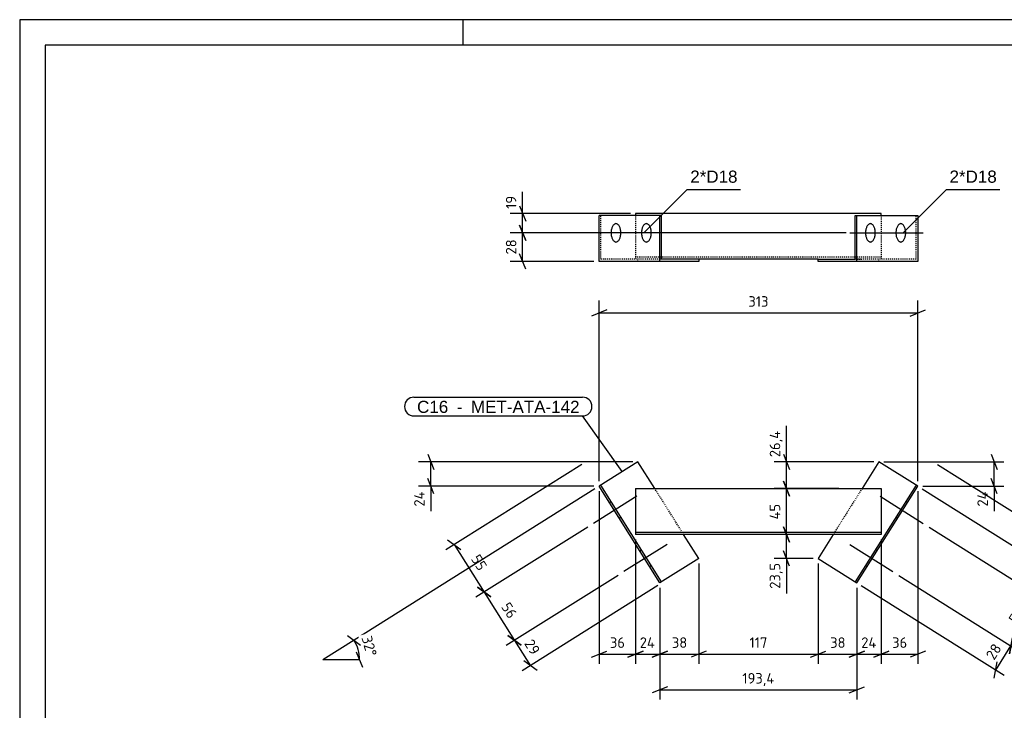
# Model space of a CAD drawing. Header units: millimetres. Extents: x 0 to 1485, y 0 to 1050.
# Tile 2 of 3: x 0 to 966, y 372 to 1050. Entities that reach past the tile are written whole.
import ezdxf

# ---------------------------------------------------------------- set-up
doc = ezdxf.new("R2010")
doc.units = ezdxf.units.MM
doc.linetypes.add('DXK_LINE_DOT1', pattern=[1.8814, 0.9407, -0.9407])
doc.styles.add('Arial', font='ARIAL.TTF', dxfattribs={"height": 0.2})
doc.styles.add('ISOCPEUR', font='ISOCPEUR.TTF', dxfattribs={"height": 0.2})

# ---------------------------------------------------------------- blocks, each defined once
blk = doc.blocks.new('Unknown-1856794-1962')
at = {"color": 7, "linetype": 'Continuous'}
for p, q in [((1485, 1050), (0, 1050)), ((0, 1050), (0, 0)), ((435, 1025), (435, 1050)), ((1460, 1025), (25, 1025)), ((25, 1025), (25, 25))]:
    blk.add_line(p, q, dxfattribs=at)
blk = doc.blocks.new('Bolt-1856794-1255 - 1217')
at = {"color": 136, "linetype": 'Continuous'}
for p, q in [((844.12, 582.31), (886.45, 555.7)), ((870.92, 576.09), (869.22, 577.15)), ((861.34, 560.85), (859.64, 561.91))]:
    blk.add_line(p, q, dxfattribs=at)
blk = doc.blocks.new('Part-1856794-1252 - 1217')
at = {"color": 3, "linetype": 'Continuous'}
for p, q in [((606.51, 616.12), (568.41, 592.17)), ((623.08, 589.76), (606.51, 616.12)), ((842.93, 616.12), (826.36, 589.76)), ((881.03, 592.17), (842.93, 616.12)), ((628.02, 497.35), (568.41, 592.17)), ((629.72, 498.42), (570.11, 593.24)), ((604.12, 589.76), (845.32, 589.76)), ((604.12, 589.76), (604.12, 544.76)), ((879.34, 593.24), (819.73, 498.42)), ((821.42, 497.35), (881.03, 592.17)), ((845.32, 589.76), (845.32, 544.76)), ((845.32, 546.76), (604.12, 546.76)), ((845.32, 544.76), (604.12, 544.76)), ((666.12, 521.3), (651.37, 544.76)), ((798.07, 544.76), (783.32, 521.3)), ((666.12, 521.3), (628.02, 497.35)), ((783.32, 521.3), (821.42, 497.35))]:
    blk.add_line(p, q, dxfattribs=at)
at = {"color": 1, "linetype": 'DXK_LINE_DOT1'}
for p, q in [((651.37, 544.76), (623.08, 589.76)), ((826.36, 589.76), (798.07, 544.76))]:
    blk.add_line(p, q, dxfattribs=at)
blk = doc.blocks.new('Bolt-1856794-1253 - 1217')
at = {"color": 136, "linetype": 'Continuous'}
for p, q in [((605.33, 582.31), (563, 555.7)), ((578.53, 576.09), (580.22, 577.15)), ((588.11, 560.85), (589.8, 561.91))]:
    blk.add_line(p, q, dxfattribs=at)
blk = doc.blocks.new('Bolt-1856794-1254 - 1217')
at = {"color": 136, "linetype": 'Continuous'}
for p, q in [((635.13, 534.9), (592.8, 508.29)), ((608.33, 528.68), (610.02, 529.74)), ((617.91, 513.44), (619.6, 514.5))]:
    blk.add_line(p, q, dxfattribs=at)
blk = doc.blocks.new('Bolt-1856794-1256 - 1217')
at = {"color": 136, "linetype": 'Continuous'}
for p, q in [((814.31, 534.9), (856.64, 508.29)), ((841.11, 528.68), (839.42, 529.74)), ((831.53, 513.44), (829.84, 514.5))]:
    blk.add_line(p, q, dxfattribs=at)
blk = doc.blocks.new('Part-1856794-1266 - 1265')
at = {"color": 3, "linetype": 'Continuous'}
for p, q in [((604.12, 859.82), (604.12, 857.82)), ((845.32, 859.82), (604.12, 859.82)), ((845.32, 857.82), (845.32, 859.82)), ((629.72, 857.82), (568.41, 857.82)), ((568.41, 812.82), (568.41, 857.82)), ((628.02, 812.82), (628.02, 857.82)), ((629.72, 814.82), (629.72, 857.82)), ((819.73, 857.82), (881.03, 857.82)), ((819.73, 814.82), (819.73, 857.82)), ((821.42, 812.82), (821.42, 857.82)), ((881.03, 857.82), (881.03, 812.82)), ((666.12, 812.82), (568.41, 812.82)), ((783.32, 814.82), (629.72, 814.82)), ((666.12, 814.82), (666.12, 812.82)), ((783.32, 812.82), (783.32, 814.82)), ((783.32, 814.82), (819.73, 814.82)), ((881.03, 812.82), (783.32, 812.82))]:
    blk.add_line(p, q, dxfattribs=at)
at = {"color": 1, "linetype": 'DXK_LINE_DOT1'}
for p, q in [((570.11, 814.82), (570.11, 857.82)), ((604.12, 857.82), (604.12, 814.82)), ((845.32, 857.82), (845.32, 814.82)), ((879.34, 814.82), (879.34, 857.82)), ((629.72, 814.82), (570.11, 814.82)), ((845.32, 816.82), (604.12, 816.82)), ((606.51, 812.82), (606.51, 814.82)), ((879.34, 814.82), (819.73, 814.82)), ((821.42, 814.82), (826.36, 814.82)), ((842.93, 812.82), (842.93, 814.82))]:
    blk.add_line(p, q, dxfattribs=at)
blk = doc.blocks.new('Bolt-1856794-1267 - 1265')
at = {"color": 136, "linetype": 'Continuous'}
for p, q in [((605.33, 840.82), (563, 840.82)), ((580.24, 841.71), (580.22, 840.82)), ((580.22, 840.82), (580.24, 839.94)), ((580.31, 842.58), (580.24, 841.71)), ((580.43, 843.44), (580.31, 842.58)), ((580.58, 844.27), (580.43, 843.44)), ((580.78, 845.07), (580.58, 844.27)), ((581.03, 845.82), (580.78, 845.07)), ((581.31, 846.53), (581.03, 845.82)), ((581.62, 847.19), (581.31, 846.53)), ((581.97, 847.78), (581.62, 847.19)), ((582.35, 848.31), (581.97, 847.78)), ((582.75, 848.76), (582.35, 848.31)), ((583.18, 849.14), (582.75, 848.76)), ((583.62, 849.44), (583.18, 849.14)), ((584.07, 849.65), (583.62, 849.44)), ((584.54, 849.78), (584.07, 849.65)), ((585.01, 849.82), (584.54, 849.78)), ((585.48, 849.78), (585.01, 849.82)), ((585.94, 849.65), (585.48, 849.78)), ((586.4, 849.44), (585.94, 849.65)), ((586.84, 849.14), (586.4, 849.44)), ((587.27, 848.76), (586.84, 849.14)), ((587.67, 848.31), (587.27, 848.76)), ((588.05, 847.78), (587.67, 848.31)), ((588.4, 847.19), (588.05, 847.78)), ((588.71, 846.53), (588.4, 847.19)), ((588.99, 845.82), (588.71, 846.53)), ((589.23, 845.07), (588.99, 845.82)), ((589.43, 844.27), (589.23, 845.07)), ((589.59, 843.44), (589.43, 844.27)), ((589.71, 842.58), (589.59, 843.44)), ((589.78, 841.71), (589.71, 842.58)), ((589.8, 840.82), (589.78, 841.71)), ((589.78, 839.94), (589.8, 840.82)), ((580.24, 839.94), (580.31, 839.07)), ((580.31, 839.07), (580.43, 838.21)), ((580.43, 838.21), (580.58, 837.38)), ((580.58, 837.38), (580.78, 836.58)), ((580.78, 836.58), (581.03, 835.82)), ((581.03, 835.82), (581.31, 835.11)), ((581.31, 835.11), (581.62, 834.46)), ((581.62, 834.46), (581.97, 833.87)), ((581.97, 833.87), (582.35, 833.34)), ((582.35, 833.34), (582.75, 832.89)), ((582.75, 832.89), (583.18, 832.51)), ((583.18, 832.51), (583.62, 832.21)), ((583.62, 832.21), (584.07, 832)), ((584.07, 832), (584.54, 831.87)), ((584.54, 831.87), (585.01, 831.82)), ((585.01, 831.82), (585.48, 831.87)), ((585.48, 831.87), (585.94, 832)), ((585.94, 832), (586.4, 832.21)), ((586.4, 832.21), (586.84, 832.51)), ((586.84, 832.51), (587.27, 832.89)), ((587.27, 832.89), (587.67, 833.34)), ((587.67, 833.34), (588.05, 833.87)), ((588.05, 833.87), (588.4, 834.46)), ((588.4, 834.46), (588.71, 835.11)), ((588.71, 835.11), (588.99, 835.82)), ((588.99, 835.82), (589.23, 836.58)), ((589.23, 836.58), (589.43, 837.38)), ((589.43, 837.38), (589.59, 838.21)), ((589.59, 838.21), (589.71, 839.07)), ((589.71, 839.07), (589.78, 839.94))]:
    blk.add_line(p, q, dxfattribs=at)
blk = doc.blocks.new('Bolt-1856794-1268 - 1265')
at = {"color": 136, "linetype": 'Continuous'}
for p, q in [((635.13, 840.82), (592.8, 840.82)), ((610.05, 841.71), (610.02, 840.82)), ((610.02, 840.82), (610.05, 839.94)), ((610.12, 842.58), (610.05, 841.71)), ((610.23, 843.44), (610.12, 842.58)), ((610.39, 844.27), (610.23, 843.44)), ((610.59, 845.07), (610.39, 844.27)), ((610.83, 845.82), (610.59, 845.07)), ((611.11, 846.53), (610.83, 845.82)), ((611.43, 847.19), (611.11, 846.53)), ((611.77, 847.78), (611.43, 847.19)), ((612.15, 848.31), (611.77, 847.78)), ((612.56, 848.76), (612.15, 848.31)), ((612.98, 849.14), (612.56, 848.76)), ((613.42, 849.44), (612.98, 849.14)), ((613.88, 849.65), (613.42, 849.44)), ((614.34, 849.78), (613.88, 849.65)), ((614.81, 849.82), (614.34, 849.78)), ((615.28, 849.78), (614.81, 849.82)), ((615.75, 849.65), (615.28, 849.78)), ((616.2, 849.44), (615.75, 849.65)), ((616.65, 849.14), (616.2, 849.44)), ((617.07, 848.76), (616.65, 849.14)), ((617.47, 848.31), (617.07, 848.76)), ((617.85, 847.78), (617.47, 848.31)), ((618.2, 847.19), (617.85, 847.78)), ((618.52, 846.53), (618.2, 847.19)), ((618.8, 845.82), (618.52, 846.53)), ((619.04, 845.07), (618.8, 845.82)), ((619.24, 844.27), (619.04, 845.07)), ((619.4, 843.44), (619.24, 844.27)), ((619.51, 842.58), (619.4, 843.44)), ((619.58, 841.71), (619.51, 842.58)), ((619.6, 840.82), (619.58, 841.71)), ((619.58, 839.94), (619.6, 840.82)), ((610.05, 839.94), (610.12, 839.07)), ((610.12, 839.07), (610.23, 838.21)), ((610.23, 838.21), (610.39, 837.38)), ((610.39, 837.38), (610.59, 836.58)), ((610.59, 836.58), (610.83, 835.82)), ((610.83, 835.82), (611.11, 835.11)), ((611.11, 835.11), (611.43, 834.46)), ((611.43, 834.46), (611.77, 833.87)), ((611.77, 833.87), (612.15, 833.34)), ((612.15, 833.34), (612.56, 832.89)), ((612.56, 832.89), (612.98, 832.51)), ((612.98, 832.51), (613.42, 832.21)), ((613.42, 832.21), (613.88, 832)), ((613.88, 832), (614.34, 831.87)), ((614.34, 831.87), (614.81, 831.82)), ((614.81, 831.82), (615.28, 831.87)), ((615.28, 831.87), (615.75, 832)), ((615.75, 832), (616.2, 832.21)), ((616.2, 832.21), (616.65, 832.51)), ((616.65, 832.51), (617.07, 832.89)), ((617.07, 832.89), (617.47, 833.34)), ((617.47, 833.34), (617.85, 833.87)), ((617.85, 833.87), (618.2, 834.46)), ((618.2, 834.46), (618.52, 835.11)), ((618.52, 835.11), (618.8, 835.82)), ((618.8, 835.82), (619.04, 836.58)), ((619.04, 836.58), (619.24, 837.38)), ((619.24, 837.38), (619.4, 838.21)), ((619.4, 838.21), (619.51, 839.07)), ((619.51, 839.07), (619.58, 839.94))]:
    blk.add_line(p, q, dxfattribs=at)
blk = doc.blocks.new('Bolt-1856794-1269 - 1265')
at = {"color": 136, "linetype": 'Continuous'}
for p, q in [((844.12, 840.82), (886.45, 840.82)), ((859.67, 841.71), (859.64, 840.82)), ((859.64, 840.82), (859.67, 839.94)), ((859.74, 842.58), (859.67, 841.71)), ((859.85, 843.44), (859.74, 842.58)), ((860.01, 844.27), (859.85, 843.44)), ((860.21, 845.07), (860.01, 844.27)), ((860.45, 845.82), (860.21, 845.07)), ((860.73, 846.53), (860.45, 845.82)), ((861.05, 847.19), (860.73, 846.53)), ((861.4, 847.78), (861.05, 847.19)), ((861.77, 848.31), (861.4, 847.78)), ((862.18, 848.76), (861.77, 848.31)), ((862.6, 849.14), (862.18, 848.76)), ((863.04, 849.44), (862.6, 849.14)), ((863.5, 849.65), (863.04, 849.44)), ((863.96, 849.78), (863.5, 849.65)), ((864.43, 849.82), (863.96, 849.78)), ((864.9, 849.78), (864.43, 849.82)), ((865.37, 849.65), (864.9, 849.78)), ((865.82, 849.44), (865.37, 849.65)), ((866.27, 849.14), (865.82, 849.44)), ((866.69, 848.76), (866.27, 849.14)), ((867.1, 848.31), (866.69, 848.76)), ((867.47, 847.78), (867.1, 848.31)), ((867.82, 847.19), (867.47, 847.78)), ((868.14, 846.53), (867.82, 847.19)), ((868.42, 845.82), (868.14, 846.53)), ((868.66, 845.07), (868.42, 845.82)), ((868.86, 844.27), (868.66, 845.07)), ((869.02, 843.44), (868.86, 844.27)), ((869.13, 842.58), (869.02, 843.44)), ((869.2, 841.71), (869.13, 842.58)), ((869.22, 840.82), (869.2, 841.71)), ((869.2, 839.94), (869.22, 840.82)), ((859.67, 839.94), (859.74, 839.07)), ((859.74, 839.07), (859.85, 838.21)), ((859.85, 838.21), (860.01, 837.38)), ((860.01, 837.38), (860.21, 836.58)), ((860.21, 836.58), (860.45, 835.82)), ((860.45, 835.82), (860.73, 835.11)), ((860.73, 835.11), (861.05, 834.46)), ((861.05, 834.46), (861.4, 833.87)), ((861.4, 833.87), (861.77, 833.34)), ((861.77, 833.34), (862.18, 832.89)), ((862.18, 832.89), (862.6, 832.51)), ((862.6, 832.51), (863.04, 832.21)), ((863.04, 832.21), (863.5, 832)), ((863.5, 832), (863.96, 831.87)), ((863.96, 831.87), (864.43, 831.82)), ((864.43, 831.82), (864.9, 831.87)), ((864.9, 831.87), (865.37, 832)), ((865.37, 832), (865.82, 832.21)), ((865.82, 832.21), (866.27, 832.51)), ((866.27, 832.51), (866.69, 832.89)), ((866.69, 832.89), (867.1, 833.34)), ((867.1, 833.34), (867.47, 833.87)), ((867.47, 833.87), (867.82, 834.46)), ((867.82, 834.46), (868.14, 835.11)), ((868.14, 835.11), (868.42, 835.82)), ((868.42, 835.82), (868.66, 836.58)), ((868.66, 836.58), (868.86, 837.38)), ((868.86, 837.38), (869.02, 838.21)), ((869.02, 838.21), (869.13, 839.07)), ((869.13, 839.07), (869.2, 839.94))]:
    blk.add_line(p, q, dxfattribs=at)
blk = doc.blocks.new('Bolt-1856794-1270 - 1265')
at = {"color": 136, "linetype": 'Continuous'}
for p, q in [((814.31, 840.82), (856.64, 840.82)), ((829.86, 841.71), (829.84, 840.82)), ((829.84, 840.82), (829.86, 839.94)), ((829.93, 842.58), (829.86, 841.71)), ((830.05, 843.44), (829.93, 842.58)), ((830.2, 844.27), (830.05, 843.44)), ((830.4, 845.07), (830.2, 844.27)), ((830.65, 845.82), (830.4, 845.07)), ((830.93, 846.53), (830.65, 845.82)), ((831.24, 847.19), (830.93, 846.53)), ((831.59, 847.78), (831.24, 847.19)), ((831.97, 848.31), (831.59, 847.78)), ((832.37, 848.76), (831.97, 848.31)), ((832.8, 849.14), (832.37, 848.76)), ((833.24, 849.44), (832.8, 849.14)), ((833.69, 849.65), (833.24, 849.44)), ((834.16, 849.78), (833.69, 849.65)), ((834.63, 849.82), (834.16, 849.78)), ((835.1, 849.78), (834.63, 849.82)), ((835.56, 849.65), (835.1, 849.78)), ((836.02, 849.44), (835.56, 849.65)), ((836.46, 849.14), (836.02, 849.44)), ((836.89, 848.76), (836.46, 849.14)), ((837.29, 848.31), (836.89, 848.76)), ((837.67, 847.78), (837.29, 848.31)), ((838.02, 847.19), (837.67, 847.78)), ((838.33, 846.53), (838.02, 847.19)), ((838.61, 845.82), (838.33, 846.53)), ((838.85, 845.07), (838.61, 845.82)), ((839.05, 844.27), (838.85, 845.07)), ((839.21, 843.44), (839.05, 844.27)), ((839.33, 842.58), (839.21, 843.44)), ((839.4, 841.71), (839.33, 842.58)), ((839.42, 840.82), (839.4, 841.71)), ((839.4, 839.94), (839.42, 840.82)), ((829.86, 839.94), (829.93, 839.07)), ((829.93, 839.07), (830.05, 838.21)), ((830.05, 838.21), (830.2, 837.38)), ((830.2, 837.38), (830.4, 836.58)), ((830.4, 836.58), (830.65, 835.82)), ((830.65, 835.82), (830.93, 835.11)), ((830.93, 835.11), (831.24, 834.46)), ((831.24, 834.46), (831.59, 833.87)), ((831.59, 833.87), (831.97, 833.34)), ((831.97, 833.34), (832.37, 832.89)), ((832.37, 832.89), (832.8, 832.51)), ((832.8, 832.51), (833.24, 832.21)), ((833.24, 832.21), (833.69, 832)), ((833.69, 832), (834.16, 831.87)), ((834.16, 831.87), (834.63, 831.82)), ((834.63, 831.82), (835.1, 831.87)), ((835.1, 831.87), (835.56, 832)), ((835.56, 832), (836.02, 832.21)), ((836.02, 832.21), (836.46, 832.51)), ((836.46, 832.51), (836.89, 832.89)), ((836.89, 832.89), (837.29, 833.34)), ((837.29, 833.34), (837.67, 833.87)), ((837.67, 833.87), (838.02, 834.46)), ((838.02, 834.46), (838.33, 835.11)), ((838.33, 835.11), (838.61, 835.82)), ((838.61, 835.82), (838.85, 836.58)), ((838.85, 836.58), (839.05, 837.38)), ((839.05, 837.38), (839.21, 838.21)), ((839.21, 838.21), (839.33, 839.07)), ((839.33, 839.07), (839.4, 839.94))]:
    blk.add_line(p, q, dxfattribs=at)
blk = doc.blocks.new('StraightDimension-1856794-1325 - 1217')
at = {"color": 5, "linetype": 'Continuous'}
for p, q in [((892.2, 552.08), (1010.39, 477.78)), ((862.4, 504.67), (980.58, 430.37)), ((1003.71, 490.83), (1000.81, 474.94)), ((972.46, 435.48), (1002.26, 482.89)), ((971, 427.53), (973.91, 443.42))]:
    blk.add_line(p, q, dxfattribs=at)
at = {"color": 0}
blk.add_wipeout([(989.31, 469.33), (975.09, 478.27), (964.84, 461.97), (979.06, 453.03)], dxfattribs=at)
at = {"color": 5, "style": 'ISOCPEUR'}
blk.add_text('56', height=10.312, rotation=57.84582, dxfattribs=at).set_placement((978.3, 456.33))
blk = doc.blocks.new('StraightDimension-1856794-1272 - 1217')
at = {"color": 5, "linetype": 'Continuous'}
for p, q in [((881.03, 587.17), (881.03, 417.75)), ((845.32, 539.76), (845.32, 417.75)), ((837.82, 424.35), (852.82, 430.35)), ((845.32, 427.35), (881.03, 427.35)), ((888.53, 430.35), (873.53, 424.35))]:
    blk.add_line(p, q, dxfattribs=at)
at = {"color": 0}
blk.add_wipeout([(872.81, 431.1), (872.81, 447.9), (853.54, 447.9), (853.54, 431.1)], dxfattribs=at)
at = {"color": 5, "style": 'ISOCPEUR'}
blk.add_text('36', height=10.312, dxfattribs=at).set_placement((855.94, 433.5))
blk = doc.blocks.new('StraightDimension-1856794-2068 - 1217')
at = {"color": 5, "linetype": 'Continuous'}
for p, q in [((749.3, 623.62), (755.3, 608.62)), ((837.93, 616.12), (740.15, 616.12)), ((752.3, 589.76), (752.3, 616.12)), ((803.76, 589.76), (740.15, 589.76)), ((755.3, 582.26), (749.3, 597.26))]:
    blk.add_line(p, q, dxfattribs=at)
at = {"color": 0}
blk.add_wipeout([(748.55, 649.36), (731.75, 649.36), (731.75, 618.22), (748.55, 618.22)], dxfattribs=at)
at = {"color": 5, "linetype": 'Continuous'}
blk.add_line((752.3, 616.12), (752.3, 651.46), dxfattribs=at)
blk.add_line((752.3, 616.12), (752.3, 651.46), dxfattribs=at)
at = {"color": 5, "style": 'ISOCPEUR'}
blk.add_text('26,4', height=10.312, rotation=90.00021, dxfattribs=at).set_placement((746.15, 620.62))
blk = doc.blocks.new('StraightDimension-1856794-1273 - 1217')
at = {"color": 5, "linetype": 'Continuous'}
for p, q in [((845.32, 539.76), (845.32, 417.75)), ((821.42, 492.35), (821.42, 417.75)), ((813.92, 424.35), (828.92, 430.35)), ((821.42, 427.35), (845.32, 427.35)), ((852.82, 430.35), (837.82, 424.35))]:
    blk.add_line(p, q, dxfattribs=at)
at = {"color": 0}
blk.add_wipeout([(843.52, 431.1), (843.52, 447.9), (823.22, 447.9), (823.22, 431.1)], dxfattribs=at)
at = {"color": 5, "style": 'ISOCPEUR'}
blk.add_text('24', height=10.312, dxfattribs=at).set_placement((825.62, 433.5))
blk = doc.blocks.new('StraightDimension-1856794-1274 - 1217')
at = {"color": 5, "linetype": 'Continuous'}
for p, q in [((783.32, 516.3), (783.32, 417.75)), ((821.42, 492.35), (821.42, 417.75)), ((775.82, 424.35), (790.82, 430.35)), ((783.32, 427.35), (821.42, 427.35)), ((828.92, 430.35), (813.92, 424.35))]:
    blk.add_line(p, q, dxfattribs=at)
at = {"color": 0}
blk.add_wipeout([(812, 431.1), (812, 447.9), (792.74, 447.9), (792.74, 431.1)], dxfattribs=at)
at = {"color": 5, "style": 'ISOCPEUR'}
blk.add_text('38', height=10.312, dxfattribs=at).set_placement((795.14, 433.5))
blk = doc.blocks.new('StraightDimension-1856794-1275 - 1217')
at = {"color": 5, "linetype": 'Continuous'}
for p, q in [((666.12, 516.3), (666.12, 417.75)), ((783.32, 516.3), (783.32, 417.75)), ((673.62, 430.35), (658.62, 424.35)), ((666.12, 427.35), (783.32, 427.35)), ((775.82, 424.35), (790.82, 430.35))]:
    blk.add_line(p, q, dxfattribs=at)
at = {"color": 0}
blk.add_wipeout([(735.89, 431.1), (735.89, 447.9), (713.55, 447.9), (713.55, 431.1)], dxfattribs=at)
at = {"color": 5, "style": 'ISOCPEUR'}
blk.add_text('117', height=10.312, dxfattribs=at).set_placement((715.95, 433.5))
blk = doc.blocks.new('StraightDimension-1856794-1276 - 1217')
at = {"color": 5, "linetype": 'Continuous'}
for p, q in [((666.12, 516.3), (666.12, 417.75)), ((628.02, 492.35), (628.02, 417.75)), ((620.52, 424.35), (635.52, 430.35)), ((628.02, 427.35), (666.12, 427.35)), ((673.62, 430.35), (658.62, 424.35))]:
    blk.add_line(p, q, dxfattribs=at)
at = {"color": 0}
blk.add_wipeout([(656.7, 431.1), (656.7, 447.9), (637.44, 447.9), (637.44, 431.1)], dxfattribs=at)
at = {"color": 5, "style": 'ISOCPEUR'}
blk.add_text('38', height=10.312, dxfattribs=at).set_placement((639.84, 433.5))
blk = doc.blocks.new('StraightDimension-1856794-2057 - 1217')
at = {"color": 5, "linetype": 'Continuous'}
for p, q in [((628.02, 492.35), (628.02, 382.72)), ((821.42, 492.35), (821.42, 382.72)), ((635.52, 395.32), (620.52, 389.32)), ((628.02, 392.32), (821.42, 392.32)), ((813.92, 389.32), (828.92, 395.32))]:
    blk.add_line(p, q, dxfattribs=at)
at = {"color": 0}
blk.add_wipeout([(742.87, 396.07), (742.87, 412.87), (706.58, 412.87), (706.58, 396.07)], dxfattribs=at)
at = {"color": 5, "style": 'ISOCPEUR'}
blk.add_text('193,4', height=10.312, dxfattribs=at).set_placement((708.98, 398.47))
blk = doc.blocks.new('StraightDimension-1856794-1277 - 1217')
at = {"color": 5, "linetype": 'Continuous'}
for p, q in [((604.12, 539.76), (604.12, 417.75)), ((628.02, 492.35), (628.02, 417.75)), ((596.62, 424.35), (611.62, 430.35)), ((604.12, 427.35), (628.02, 427.35)), ((635.52, 430.35), (620.52, 424.35))]:
    blk.add_line(p, q, dxfattribs=at)
at = {"color": 0}
blk.add_wipeout([(626.22, 431.1), (626.22, 447.9), (605.93, 447.9), (605.93, 431.1)], dxfattribs=at)
at = {"color": 5, "style": 'ISOCPEUR'}
blk.add_text('24', height=10.312, dxfattribs=at).set_placement((608.33, 433.5))
blk = doc.blocks.new('StraightDimension-1856794-1278 - 1217')
at = {"color": 5, "linetype": 'Continuous'}
for p, q in [((568.41, 587.17), (568.41, 417.75)), ((604.12, 539.76), (604.12, 417.75)), ((560.91, 424.35), (575.91, 430.35)), ((568.41, 427.35), (604.12, 427.35)), ((611.62, 430.35), (596.62, 424.35))]:
    blk.add_line(p, q, dxfattribs=at)
at = {"color": 0}
blk.add_wipeout([(595.9, 431.1), (595.9, 447.9), (576.64, 447.9), (576.64, 431.1)], dxfattribs=at)
at = {"color": 5, "style": 'ISOCPEUR'}
blk.add_text('36', height=10.312, dxfattribs=at).set_placement((579.04, 433.5))
blk = doc.blocks.new('StraightDimension-1856794-1302 - 1217')
at = {"color": 5, "linetype": 'Continuous'}
for p, q in [((568.41, 597.17), (568.41, 774.32)), ((881.03, 597.17), (881.03, 774.32)), ((575.91, 765.17), (560.91, 759.17)), ((873.53, 759.17), (888.53, 765.17)), ((568.41, 762.17), (881.03, 762.17))]:
    blk.add_line(p, q, dxfattribs=at)
at = {"color": 0}
blk.add_wipeout([(736.93, 765.92), (736.93, 782.72), (712.51, 782.72), (712.51, 765.92)], dxfattribs=at)
at = {"color": 5, "style": 'ISOCPEUR'}
blk.add_text('313', height=10.312, dxfattribs=at).set_placement((714.91, 768.32))
blk = doc.blocks.new('StraightDimension-1856794-1307 - 1217')
at = {"color": 5, "linetype": 'Continuous'}
for p, q in [((953.03, 623.62), (959.03, 608.62)), ((847.93, 616.12), (965.63, 616.12)), ((956.03, 592.17), (956.03, 616.12)), ((959.03, 584.67), (953.03, 599.67)), ((886.03, 592.17), (965.63, 592.17))]:
    blk.add_line(p, q, dxfattribs=at)
at = {"color": 0}
blk.add_wipeout([(952.28, 590.07), (935.48, 590.07), (935.48, 569.78), (952.28, 569.78)], dxfattribs=at)
at = {"color": 5, "linetype": 'Continuous'}
blk.add_line((956.03, 592.17), (956.03, 567.68), dxfattribs=at)
blk.add_line((956.03, 592.17), (956.03, 567.68), dxfattribs=at)
at = {"color": 5, "style": 'ISOCPEUR'}
blk.add_text('24', height=10.312, rotation=90.00021, dxfattribs=at).set_placement((949.88, 572.18))
blk = doc.blocks.new('StraightDimension-1856794-1316 - 1217')
at = {"color": 5, "linetype": 'Continuous'}
for p, q in [((400.41, 623.62), (406.41, 608.62)), ((601.51, 616.12), (391.26, 616.12)), ((403.41, 592.17), (403.41, 616.12)), ((406.41, 584.67), (400.41, 599.67)), ((563.41, 592.17), (391.26, 592.17))]:
    blk.add_line(p, q, dxfattribs=at)
at = {"color": 0}
blk.add_wipeout([(399.66, 590.07), (382.86, 590.07), (382.86, 569.78), (399.66, 569.78)], dxfattribs=at)
at = {"color": 5, "linetype": 'Continuous'}
blk.add_line((403.41, 592.17), (403.41, 567.68), dxfattribs=at)
blk.add_line((403.41, 592.17), (403.41, 567.68), dxfattribs=at)
at = {"color": 5, "style": 'ISOCPEUR'}
blk.add_text('24', height=10.312, rotation=90.00021, dxfattribs=at).set_placement((397.26, 572.18))
blk = doc.blocks.new('StraightDimension-1856794-1324 - 1217')
at = {"color": 5, "linetype": 'Continuous'}
for p, q in [((900.32, 613.46), (1040.35, 525.43)), ((892.2, 552.08), (1010.39, 477.78)), ((1033.67, 538.49), (1030.77, 522.6)), ((1002.26, 482.89), (1032.22, 530.54)), ((1000.81, 474.94), (1003.71, 490.83))]:
    blk.add_line(p, q, dxfattribs=at)
at = {"color": 0}
blk.add_wipeout([(1019.19, 516.86), (1004.97, 525.81), (994.72, 509.5), (1008.94, 500.56)], dxfattribs=at)
at = {"color": 5, "style": 'ISOCPEUR'}
blk.add_text('56', height=10.312, rotation=57.84582, dxfattribs=at).set_placement((1008.19, 503.87))
blk = doc.blocks.new('StraightDimension-1856794-1326 - 1217')
at = {"color": 5, "linetype": 'Continuous'}
for p, q in [((862.4, 504.67), (980.58, 430.37)), ((825.65, 494.69), (965.68, 406.66)), ((957.55, 411.77), (972.46, 435.48)), ((973.91, 443.42), (971, 427.53)), ((956.1, 403.83), (959.01, 419.72))]:
    blk.add_line(p, q, dxfattribs=at)
at = {"color": 0}
blk.add_wipeout([(966.96, 433.77), (952.73, 442.72), (942.48, 426.41), (956.71, 417.47)], dxfattribs=at)
at = {"color": 5, "style": 'ISOCPEUR'}
blk.add_text('28', height=10.312, rotation=57.84582, dxfattribs=at).set_placement((955.95, 420.78))
blk = doc.blocks.new('StraightDimension-1856794-1336 - 1217')
at = {"color": 5, "linetype": 'Continuous'}
for p, q in [((587.04, 504.67), (477.32, 435.69)), ((626.15, 494.69), (492.9, 410.92)), ((478.92, 445.55), (491.98, 436.05)), ((485.45, 440.8), (501.02, 416.03)), ((507.56, 411.28), (494.49, 420.78))]:
    blk.add_line(p, q, dxfattribs=at)
at = {"color": 0}
blk.add_wipeout([(501.54, 422.26), (515.76, 431.2), (505.51, 447.51), (491.29, 438.56)], dxfattribs=at)
at = {"color": 5, "style": 'ISOCPEUR'}
blk.add_text('29', height=10.312, rotation=-57.84582, dxfattribs=at).set_placement((494.6, 437.81))
blk = doc.blocks.new('StraightDimension-1856794-1337 - 1217')
at = {"color": 5, "linetype": 'Continuous'}
for p, q in [((557.24, 552.08), (447.52, 483.1)), ((587.04, 504.67), (477.32, 435.69)), ((449.12, 492.96), (462.18, 483.46)), ((455.65, 488.21), (485.45, 440.8)), ((491.98, 436.05), (478.92, 445.55))]:
    blk.add_line(p, q, dxfattribs=at)
at = {"color": 0}
blk.add_wipeout([(478.85, 458.35), (493.07, 467.29), (482.82, 483.59), (468.6, 474.65)], dxfattribs=at)
at = {"color": 5, "style": 'ISOCPEUR'}
blk.add_text('56', height=10.312, rotation=-57.84582, dxfattribs=at).set_placement((471.91, 473.9))
blk = doc.blocks.new('StraightDimension-1856794-1338 - 1217')
at = {"color": 5, "linetype": 'Continuous'}
for p, q in [((551.49, 613.46), (418.23, 529.69)), ((557.24, 552.08), (447.52, 483.1)), ((419.83, 539.55), (432.89, 530.05)), ((426.36, 534.8), (455.65, 488.21)), ((462.18, 483.46), (449.12, 492.96))]:
    blk.add_line(p, q, dxfattribs=at)
at = {"color": 0}
blk.add_wipeout([(449.3, 505.35), (463.53, 514.29), (453.28, 530.6), (439.05, 521.65)], dxfattribs=at)
at = {"color": 5, "style": 'ISOCPEUR'}
blk.add_text('55', height=10.312, rotation=-57.84582, dxfattribs=at).set_placement((442.36, 520.9))
blk = doc.blocks.new('AngleDimension-1856794-1348 - 1217')
at = {"color": 5, "linetype": 'Continuous'}
for p, q in [((885.26, 589.51), (1129.93, 435.7)), ((1131.38, 443.65), (1128.48, 427.75)), ((1129.93, 435.7), (1160.41, 416.54)), ((1127.41, 409.04), (1121.41, 424.04)), ((1124.41, 416.54), (1160.41, 416.54))]:
    blk.add_line(p, q, dxfattribs=at)
blk.add_arc((1160.41, 416.54), 36, 147.84422, 180, dxfattribs=at)
at = {"color": 0}
blk.add_wipeout([(1125.69, 439.79), (1109.55, 444.45), (1102.5, 419.98), (1118.64, 415.33)], dxfattribs=at)
at = {"color": 5, "style": 'ISOCPEUR'}
blk.add_text('32°', height=10.312, rotation=73.92301, dxfattribs=at).set_placement((1117, 418.3))
blk = doc.blocks.new('AngleDimension-1856794-1352 - 1217')
at = {"color": 5, "linetype": 'Continuous'}
for p, q in [((564.18, 589.51), (327.98, 441.02)), ((321.45, 445.78), (334.51, 436.27)), ((327.98, 441.02), (297.5, 421.86)), ((336.5, 414.36), (330.5, 429.36)), ((333.5, 421.86), (297.5, 421.86))]:
    blk.add_line(p, q, dxfattribs=at)
blk.add_arc((297.5, 421.86), 36, 0, 32.15578, dxfattribs=at)
at = {"color": 0}
blk.add_wipeout([(339.26, 420.65), (355.41, 425.3), (348.36, 449.77), (332.21, 445.12)], dxfattribs=at)
at = {"color": 5, "style": 'ISOCPEUR'}
blk.add_text('32°', height=10.312, rotation=-73.92301, dxfattribs=at).set_placement((335.18, 443.47))
blk = doc.blocks.new('StraightDimension-1856794-2069 - 1217')
at = {"color": 5, "linetype": 'Continuous'}
for p, q in [((803.76, 589.76), (740.15, 589.76)), ((749.3, 597.26), (755.3, 582.26)), ((752.3, 544.76), (752.3, 589.76)), ((755.3, 537.26), (749.3, 552.26)), ((769.05, 544.76), (740.15, 544.76))]:
    blk.add_line(p, q, dxfattribs=at)
at = {"color": 0}
blk.add_wipeout([(748.55, 577.41), (731.75, 577.41), (731.75, 557.12), (748.55, 557.12)], dxfattribs=at)
at = {"color": 5, "style": 'ISOCPEUR'}
blk.add_text('45', height=10.312, rotation=90.00021, dxfattribs=at).set_placement((746.15, 559.52))
blk = doc.blocks.new('StraightDimension-1856794-2070 - 1217')
at = {"color": 5, "linetype": 'Continuous'}
for p, q in [((749.3, 552.26), (755.3, 537.26)), ((769.05, 544.76), (740.15, 544.76)), ((752.3, 521.3), (752.3, 544.76)), ((755.3, 513.8), (749.3, 528.8)), ((778.32, 521.3), (740.15, 521.3))]:
    blk.add_line(p, q, dxfattribs=at)
at = {"color": 0}
blk.add_wipeout([(748.55, 519.2), (731.75, 519.2), (731.75, 489.1), (748.55, 489.1)], dxfattribs=at)
at = {"color": 5, "linetype": 'Continuous'}
blk.add_line((752.3, 521.3), (752.3, 487), dxfattribs=at)
blk.add_line((752.3, 521.3), (752.3, 487), dxfattribs=at)
at = {"color": 5, "style": 'ISOCPEUR'}
blk.add_text('23,5', height=10.312, rotation=90.00021, dxfattribs=at).set_placement((746.15, 491.5))
blk = doc.blocks.new('StraightDimension-1856794-1366 - 1265')
at = {"color": 5, "linetype": 'Continuous'}
for p, q in [((599.12, 859.82), (481.26, 859.82)), ((490.41, 867.32), (496.41, 852.32)), ((493.41, 840.82), (493.41, 859.82)), ((810.83, 840.82), (481.26, 840.82)), ((496.41, 833.32), (490.41, 848.32))]:
    blk.add_line(p, q, dxfattribs=at)
at = {"color": 0}
blk.add_wipeout([(489.66, 879.11), (472.86, 879.11), (472.86, 861.92), (489.66, 861.92)], dxfattribs=at)
at = {"color": 5, "linetype": 'Continuous'}
blk.add_line((493.41, 859.82), (493.41, 881.21), dxfattribs=at)
blk.add_line((493.41, 859.82), (493.41, 881.21), dxfattribs=at)
at = {"color": 5, "style": 'ISOCPEUR'}
blk.add_text('19', height=10.312, rotation=90.00021, dxfattribs=at).set_placement((487.26, 864.32))
blk = doc.blocks.new('StraightDimension-1856794-1367 - 1265')
at = {"color": 5, "linetype": 'Continuous'}
for p, q in [((810.83, 840.82), (481.26, 840.82)), ((490.41, 848.32), (496.41, 833.32)), ((493.41, 812.82), (493.41, 840.82)), ((563.41, 812.82), (481.26, 812.82)), ((496.41, 805.32), (490.41, 820.32))]:
    blk.add_line(p, q, dxfattribs=at)
at = {"color": 0}
blk.add_wipeout([(489.66, 836.45), (472.86, 836.45), (472.86, 817.19), (489.66, 817.19)], dxfattribs=at)
at = {"color": 5, "style": 'ISOCPEUR'}
blk.add_text('28', height=10.312, rotation=90.00021, dxfattribs=at).set_placement((487.26, 819.59))
blk = doc.blocks.new('Mark-1856794-1375 - 1217')
at = {"color": 0}
blk.add_wipeout([(420.4, 664.06), (420.4, 676.56), (389.84, 676.56), (389.84, 664.06)], dxfattribs=at)
blk.add_wipeout([(420.4, 664.06), (420.4, 676.56), (389.84, 676.56), (389.84, 664.06)], dxfattribs=at)
at = {"color": 136, "linetype": 'Continuous'}
blk.add_arc((386.84, 670.31), 9.25, 90, 270, dxfattribs=at)
at = {"color": 1, "style": 'Arial'}
blk.add_text('C16', height=11.938, dxfattribs=at).set_placement((389.84, 664.06))
at = {"color": 0}
blk.add_wipeout([(438.96, 664.06), (438.96, 676.56), (424.15, 676.56), (424.15, 664.06)], dxfattribs=at)
blk.add_wipeout([(438.96, 664.06), (438.96, 676.56), (424.15, 676.56), (424.15, 664.06)], dxfattribs=at)
at = {"color": 2, "style": 'Arial'}
blk.add_text(' - ', height=11.938, dxfattribs=at).set_placement((424.15, 664.06))
at = {"color": 0}
blk.add_wipeout([(549.18, 664.06), (549.18, 676.56), (442.71, 676.56), (442.71, 664.06)], dxfattribs=at)
blk.add_wipeout([(549.18, 664.06), (549.18, 676.56), (442.71, 676.56), (442.71, 664.06)], dxfattribs=at)
at = {"color": 136, "linetype": 'Continuous'}
for p, q in [((386.84, 679.56), (552.18, 679.56)), ((386.84, 661.06), (552.18, 661.06)), ((591.18, 606.49), (552.18, 661.06))]:
    blk.add_line(p, q, dxfattribs=at)
blk.add_arc((552.18, 670.31), 9.25, 270, 90, dxfattribs=at)
at = {"color": 2, "style": 'Arial'}
blk.add_text('MET-ATA-142', height=11.9385, dxfattribs=at).set_placement((442.71, 664.06))
blk = doc.blocks.new('MarkSet-1856794-1378 - 1265')
at = {"color": 136, "linetype": 'Continuous'}
for p, q in [((612.44, 840.82), (654.87, 883.25)), ((654.87, 883.25), (707.18, 883.25))]:
    blk.add_line(p, q, dxfattribs=at)
at = {"color": 0}
blk.add_wipeout([(704.18, 890), (704.18, 902.5), (657.87, 902.5), (657.87, 890)], dxfattribs=at)
blk.add_wipeout([(704.18, 890), (704.18, 902.5), (657.87, 902.5), (657.87, 890)], dxfattribs=at)
at = {"color": 1, "style": 'Arial'}
blk.add_text('2*D18', height=11.938, dxfattribs=at).set_placement((657.87, 890))
blk = doc.blocks.new('MarkSet-1856794-1383 - 1265')
at = {"color": 136, "linetype": 'Continuous'}
for p, q in [((866.8, 840.82), (909.23, 883.25)), ((909.23, 883.25), (961.54, 883.25))]:
    blk.add_line(p, q, dxfattribs=at)
at = {"color": 0}
blk.add_wipeout([(958.54, 890), (958.54, 902.5), (912.23, 902.5), (912.23, 890)], dxfattribs=at)
blk.add_wipeout([(958.54, 890), (958.54, 902.5), (912.23, 902.5), (912.23, 890)], dxfattribs=at)
at = {"color": 1, "style": 'Arial'}
blk.add_text('2*D18', height=11.938, dxfattribs=at).set_placement((912.23, 890))

msp = doc.modelspace()

# ---------------------------------------------------------------- block references
for name in ['Unknown-1856794-1962', 'Part-1856794-1266 - 1265', 'Bolt-1856794-1267 - 1265', 'Bolt-1856794-1268 - 1265', 'Bolt-1856794-1270 - 1265', 'Bolt-1856794-1269 - 1265', 'Part-1856794-1252 - 1217', 'Bolt-1856794-1253 - 1217', 'Bolt-1856794-1255 - 1217', 'Bolt-1856794-1254 - 1217', 'Bolt-1856794-1256 - 1217']:
    msp.add_blockref(name, (0, 0))

# ---------------------------------------------------------------- next in the draw order: block references
for name in ['MarkSet-1856794-1383 - 1265', 'StraightDimension-1856794-1366 - 1265', 'StraightDimension-1856794-1325 - 1217']:
    msp.add_blockref(name, (0, 0))

# ---------------------------------------------------------------- next in the draw order: block references
for name in ['StraightDimension-1856794-1367 - 1265', 'StraightDimension-1856794-1272 - 1217']:
    msp.add_blockref(name, (0, 0))

# ---------------------------------------------------------------- next in the draw order: block references
for name in ['MarkSet-1856794-1378 - 1265', 'StraightDimension-1856794-2068 - 1217', 'StraightDimension-1856794-1273 - 1217']:
    msp.add_blockref(name, (0, 0))

# ---------------------------------------------------------------- next in the draw order: block references
for name in ['StraightDimension-1856794-1302 - 1217', 'StraightDimension-1856794-1274 - 1217']:
    msp.add_blockref(name, (0, 0))

# ---------------------------------------------------------------- next in the draw order: block references
for name in ['StraightDimension-1856794-1307 - 1217', 'StraightDimension-1856794-2069 - 1217', 'StraightDimension-1856794-1275 - 1217']:
    msp.add_blockref(name, (0, 0))

# ---------------------------------------------------------------- next in the draw order: block references
for name in ['StraightDimension-1856794-1324 - 1217', 'StraightDimension-1856794-1276 - 1217']:
    msp.add_blockref(name, (0, 0))

# ---------------------------------------------------------------- next in the draw order: block references
msp.add_blockref('StraightDimension-1856794-2057 - 1217', (0, 0))

# ---------------------------------------------------------------- next in the draw order: block references
for name in ['StraightDimension-1856794-2070 - 1217', 'StraightDimension-1856794-1277 - 1217', 'StraightDimension-1856794-1326 - 1217']:
    msp.add_blockref(name, (0, 0))

# ---------------------------------------------------------------- next in the draw order: block references
for name in ['AngleDimension-1856794-1348 - 1217', 'StraightDimension-1856794-1278 - 1217']:
    msp.add_blockref(name, (0, 0))

# ---------------------------------------------------------------- next in the draw order: block references
for name in ['StraightDimension-1856794-1316 - 1217', 'StraightDimension-1856794-1336 - 1217']:
    msp.add_blockref(name, (0, 0))

# ---------------------------------------------------------------- next in the draw order: block references
msp.add_blockref('StraightDimension-1856794-1337 - 1217', (0, 0))

# ---------------------------------------------------------------- next in the draw order: block references
msp.add_blockref('StraightDimension-1856794-1338 - 1217', (0, 0))

# ---------------------------------------------------------------- next in the draw order: block references
for name in ['Mark-1856794-1375 - 1217', 'AngleDimension-1856794-1352 - 1217']:
    msp.add_blockref(name, (0, 0))

doc.saveas('drawing.dxf')
